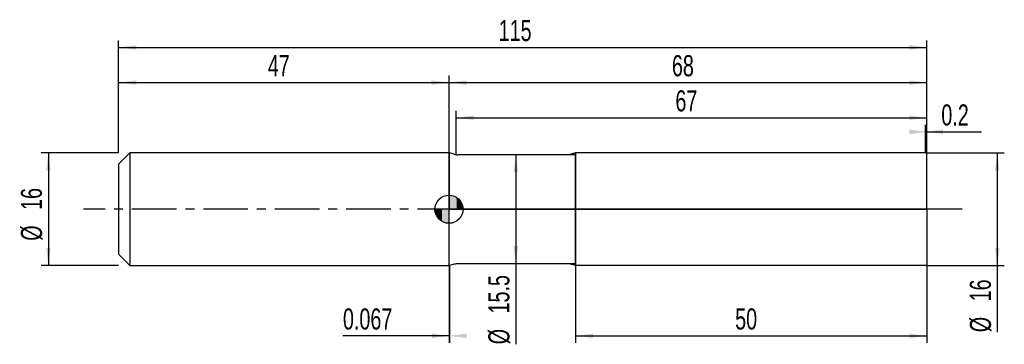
# Model space of a CAD drawing. Extents: x -14 to 126, y -19 to 27.
import ezdxf
from ezdxf.enums import TextEntityAlignment as Align

# ---------------------------------------------------------------- set-up
doc = ezdxf.new("R2010")
doc.units = 0
doc.linetypes.add('CENTER', pattern=[10.16, 6.35, -1.27, 1.27, -1.27])
doc.layers.get('0').update_dxf_attribs({"linetype": 'CONTINUOUS'})
for name, color, linetype in [('1', 4, 'CONTINUOUS'), ('2', 7, 'CONTINUOUS'), ('4', 2, 'CENTER'), ('CUT', 1, 'CONTINUOUS'), ('NOCUT', 7, 'CONTINUOUS'), ('SK1', 4, 'CONTINUOUS'), ('SK2', 7, 'CONTINUOUS'), ('SK4', 2, 'CENTER')]:
    doc.layers.add(name, color=color, linetype=linetype)
doc.dimstyles.new('SLDDIMSTYLE0', dxfattribs={"dimtxt": 3, "dimasz": 2.5, "dimexe": 0, "dimexo": 0.0625, "dimgap": 0.75, "dimtad": 1, "dimrnd": 1e-09, "dimzin": 12, "dimsah": 1, "dimcen": 0.09, "dimazin": 3, "dimtfac": 1, "dimtofl": 0, "dimtmove": 0, "dimatfit": 3})
doc.dimstyles.new('SLDDIMSTYLE1', dxfattribs={"dimtxt": 3, "dimasz": 2.5, "dimexe": 0, "dimexo": 0.0625, "dimgap": 0.75, "dimtad": 1, "dimrnd": 1e-09, "dimsah": 1, "dimcen": 0.09, "dimazin": 3, "dimtfac": 1, "dimtofl": 0, "dimtmove": 0, "dimatfit": 3})
doc.dimstyles.new('SLDDIMSTYLE2', dxfattribs={"dimtxt": 3, "dimasz": 2.5, "dimexe": 0, "dimexo": 0.0625, "dimgap": 0.75, "dimtad": 1, "dimrnd": 1e-09, "dimzin": 12, "dimsah": 1, "dimcen": 0.09, "dimazin": 3, "dimtfac": 1, "dimtmove": 0, "dimatfit": 3})

# ---------------------------------------------------------------- blocks, each defined once
blk = doc.blocks.new('_D')
at = {"layer": '2'}
for p, q in [((65, -8), (65, -19)), ((115, -8), (115, -19)), ((65, -18), (115, -18))]:
    blk.add_line(p, q, dxfattribs=at)
for points in [[(65, -18), (67.5, -18.31), (67.5, -17.69)], [(115, -18), (112.5, -17.69), (112.5, -18.31)]]:
    blk.add_solid(points, dxfattribs=at)
at = {"layer": '2', "width": 0.7}
blk.add_text('50', height=3, dxfattribs=at).set_placement((87.71, -18), align=Align.BOTTOM_LEFT)
blk = doc.blocks.new('_D_1')
at = {"layer": '2'}
for p, q in [((115, 8), (126, 8)), ((125, 8), (125, -8)), ((115, -8), (126, -8)), ((125, -8), (125, -17.48))]:
    blk.add_line(p, q, dxfattribs=at)
for points in [[(125, 8), (124.69, 5.5), (125.31, 5.5)], [(125, -8), (125.31, -5.5), (124.69, -5.5)]]:
    blk.add_solid(points, dxfattribs=at)
at = {"layer": '2', "width": 0.7}
for s, p in [('16', (124.99, -13.1)), ('%%c', (125, -17.48))]:
    blk.add_text(s, height=3, rotation=90, dxfattribs=at).set_placement(p, align=Align.BOTTOM_LEFT)
blk = doc.blocks.new('_D_2')
at = {"layer": '2'}
for p, q in [((47, -8), (47, -19)), ((47.07, -8), (47.07, -19)), ((47, -18), (31.91, -18)), ((47.07, -18), (47, -18))]:
    blk.add_line(p, q, dxfattribs=at)
for points in [[(47.07, -18), (44.57, -17.69), (44.57, -18.31)], [(47, -18), (49.5, -18.31), (49.5, -17.69)]]:
    blk.add_solid(points, dxfattribs=at)
at = {"layer": '2', "width": 0.7}
blk.add_text('0.067', height=3, dxfattribs=at).set_placement((31.91, -18), align=Align.BOTTOM_LEFT)
blk = doc.blocks.new('_D_3')
at = {"layer": '2'}
for p, q in [((48, 7.75), (48, 14)), ((48, 13), (115, 13)), ((115, 7.75), (115, 14))]:
    blk.add_line(p, q, dxfattribs=at)
for points in [[(48, 13), (50.5, 12.69), (50.5, 13.31)], [(115, 13), (112.5, 13.31), (112.5, 12.69)]]:
    blk.add_solid(points, dxfattribs=at)
at = {"layer": '2', "width": 0.7}
blk.add_text('67', height=3, dxfattribs=at).set_placement((79.21, 13), align=Align.BOTTOM_LEFT)
blk = doc.blocks.new('_D_4')
at = {"layer": '2'}
for p, q in [((65, 7.75), (55.5, 7.75)), ((56.5, 7.75), (56.5, -7.75)), ((65, -7.75), (55.5, -7.75)), ((56.5, -7.75), (56.5, -19.2))]:
    blk.add_line(p, q, dxfattribs=at)
for points in [[(56.5, 7.75), (56.19, 5.25), (56.81, 5.25)], [(56.5, -7.75), (56.81, -5.25), (56.19, -5.25)]]:
    blk.add_solid(points, dxfattribs=at)
at = {"layer": '2', "width": 0.7}
for s, p in [('15.5', (56.49, -14.82)), ('%%c', (56.5, -19.2))]:
    blk.add_text(s, height=3, rotation=90, dxfattribs=at).set_placement(p, align=Align.BOTTOM_LEFT)
blk = doc.blocks.new('_D_5')
at = {"layer": '2'}
for p, q in [((114.8, 8), (114.8, 12)), ((115, 8), (115, 12)), ((114.8, 11), (115, 11)), ((115, 11), (122.76, 11))]:
    blk.add_line(p, q, dxfattribs=at)
for points in [[(115, 11), (112.5, 11.31), (112.5, 10.69)], [(114.8, 11), (117.3, 10.69), (117.3, 11.31)]]:
    blk.add_solid(points, dxfattribs=at)
at = {"layer": '2', "width": 0.7}
blk.add_text('0.2', height=3, dxfattribs=at).set_placement((117.04, 11), align=Align.BOTTOM_LEFT)
blk = doc.blocks.new('_D_6')
at = {"layer": 'SK2'}
for p, q in [((0, 8), (0, 24)), ((115, 8), (115, 24)), ((0, 23), (115, 23))]:
    blk.add_line(p, q, dxfattribs=at)
for points in [[(0, 23), (2.5, 22.69), (2.5, 23.31)], [(115, 23), (112.5, 23.31), (112.5, 22.69)]]:
    blk.add_solid(points, dxfattribs=at)
at = {"layer": 'SK2', "width": 0.7}
blk.add_text('115', height=3, dxfattribs=at).set_placement((54.06, 23), align=Align.BOTTOM_LEFT)
blk = doc.blocks.new('_D_7')
at = {"layer": 'SK2'}
for p, q in [((0, 8), (0, 19)), ((47, 8), (47, 19)), ((0, 18), (47, 18))]:
    blk.add_line(p, q, dxfattribs=at)
for points in [[(0, 18), (2.5, 17.69), (2.5, 18.31)], [(47, 18), (44.5, 18.31), (44.5, 17.69)]]:
    blk.add_solid(points, dxfattribs=at)
at = {"layer": 'SK2', "width": 0.7}
blk.add_text('47', height=3, dxfattribs=at).set_placement((21.21, 18), align=Align.BOTTOM_LEFT)
blk = doc.blocks.new('_D_8')
at = {"layer": 'SK2'}
for p, q in [((47, 0), (47, 19)), ((115, 0), (115, 19)), ((47, 18), (115, 18))]:
    blk.add_line(p, q, dxfattribs=at)
for points in [[(47, 18), (49.5, 17.69), (49.5, 18.31)], [(115, 18), (112.5, 18.31), (112.5, 17.69)]]:
    blk.add_solid(points, dxfattribs=at)
at = {"layer": 'SK2', "width": 0.7}
blk.add_text('68', height=3, dxfattribs=at).set_placement((78.71, 18), align=Align.BOTTOM_LEFT)
blk = doc.blocks.new('_D_9')
at = {"layer": 'SK2'}
for p, q in [((0, 8), (-11, 8)), ((-10, 8), (-10, -8)), ((0, -8), (-11, -8))]:
    blk.add_line(p, q, dxfattribs=at)
for points in [[(-10, 8), (-10.31, 5.5), (-9.69, 5.5)], [(-10, -8), (-9.69, -5.5), (-10.31, -5.5)]]:
    blk.add_solid(points, dxfattribs=at)
at = {"layer": 'SK2', "width": 0.7}
for s, p in [('16', (-10.01, -0.1)), ('%%c', (-10, -4.48))]:
    blk.add_text(s, height=3, rotation=90, dxfattribs=at).set_placement(p, align=Align.BOTTOM_LEFT)
blk = doc.blocks.new('*U12')
at = {"color": 0, "linetype": 'CONTINUOUS'}
for points in [[(0, 0), (0, 2), (0.39, 0)], [(0.39, 0), (0, 2), (0.39, 1.96)], [(0.39, 0), (0.39, 1.96), (0.77, 0)], [(0.77, 0), (0.39, 1.96), (0.77, 1.85)], [(0.77, 0), (0.77, 1.85), (1.11, 0)], [(1.11, 0), (0.77, 1.85), (1.11, 1.66)], [(1.11, 0), (1.11, 1.66), (1.41, 0)], [(1.41, 0), (1.11, 1.66), (1.41, 1.41)], [(1.41, 0), (1.41, 1.41), (1.66, 0)], [(1.66, 0), (1.41, 1.41), (1.66, 1.11)], [(1.66, 0), (1.66, 1.11), (1.85, 0)], [(1.85, 0), (1.66, 1.11), (1.85, 0.77)], [(1.85, 0), (1.85, 0.77), (1.96, 0)], [(1.96, 0), (1.85, 0.77), (1.96, 0.39)], [(1.96, 0), (1.96, 0.39), (2, 0)]]:
    blk.add_solid(points, dxfattribs=at)
blk = doc.blocks.new('*U13')
at = {"color": 0, "linetype": 'CONTINUOUS'}
for points in [[(-1.97, -0.35), (-2, 0), (-1.97, 0)], [(-1.97, -0.35), (-1.97, 0), (-1.88, -0.68)], [(-1.88, -0.68), (-1.97, 0), (-1.88, 0)], [(-1.88, -0.68), (-1.88, 0), (-1.73, -1)], [(-1.73, -1), (-1.88, 0), (-1.73, 0)], [(-1.73, -1), (-1.73, 0), (-1.53, -1.29)], [(-1.53, -1.29), (-1.73, 0), (-1.53, 0)], [(-1.53, -1.29), (-1.53, 0), (-1.29, -1.53)], [(-1.29, -1.53), (-1.53, 0), (-1.29, 0)], [(-1.29, -1.53), (-1.29, 0), (-1, -1.73)], [(-1, -1.73), (-1.29, 0), (-1, 0)], [(-1, -1.73), (-1, 0), (-0.68, -1.88)], [(-0.68, -1.88), (-1, 0), (-0.68, 0)], [(-0.68, -1.88), (-0.68, 0), (-0.35, -1.97)], [(-0.35, -1.97), (-0.68, 0), (-0.35, 0)], [(-0.35, -1.97), (-0.35, 0), (0, -2)], [(0, -2), (-0.35, 0), (0, 0)]]:
    blk.add_solid(points, dxfattribs=at)
blk = doc.blocks.new('SW_DOWELSYMBOL_0')
at = {"layer": 'SK1', "color": 0}
blk.add_circle((0, 0), 2, dxfattribs=at)
at = {"color": 0, "linetype": 'CONTINUOUS'}
for name in ['*U12', '*U13']:
    blk.add_blockref(name, (0, 0), dxfattribs=at)

msp = doc.modelspace()

# ---------------------------------------------------------------- linework, layer by layer
at = {"layer": '1'}
for p, q in [((47.067, 8), (47, 8)), ((47, 8), (47, 0)), ((47.746, 7.818), (47.067, 8)), ((64.067, 7.75), (48.263, 7.75)), ((65, 8), (64.067, 7.75)), ((115, 8), (65, 8)), ((65, 8), (65, 0)), ((65, 0), (65, 8)), ((115, 0), (115, 8)), ((47, -8), (47, 0)), ((65, -8), (65, 0)), ((65, 0), (65, -8)), ((115, 0), (115, -8)), ((47.067, -8), (47, -8)), ((47.746, -7.818), (47.067, -8)), ((64.067, -7.75), (48.263, -7.75)), ((65, -8), (64.067, -7.75)), ((115, -8), (65, -8))]:
    msp.add_line(p, q, dxfattribs=at)
for centre, start, end in [((48.263, 9.75), 255, 270), ((48.263, -9.75), 90, 105)]:
    msp.add_arc(centre, 2, start, end, dxfattribs=at)
at = {"layer": '4'}
msp.add_line((115, 0), (47, 0), dxfattribs=at)
at = {"layer": 'CUT'}
for p, q in [((115, 8), (65, 8)), ((65, 8), (65, 0)), ((115, 0), (115, 8)), ((65, 0), (115, 0))]:
    msp.add_line(p, q, dxfattribs=at)
at = {"layer": 'NOCUT'}
for p, q in [((47.067, 8), (47, 8)), ((47, 8), (47, 0)), ((47.746, 7.818), (47.067, 8)), ((64.067, 7.75), (48.263, 7.75)), ((65, 8), (64.067, 7.75)), ((65, 0), (65, 8)), ((47, 0), (65, 0))]:
    msp.add_line(p, q, dxfattribs=at)
msp.add_arc((48.263, 9.75), 2, 255, 270, dxfattribs=at)
at = {"layer": 'SK1'}
for p, q in [((1.6, 8), (0, 6.4)), ((47, 8), (1.6, 8)), ((1.6, 8), (1.6, -8)), ((0, 6.4), (0, 0)), ((0, 0), (0, -6.4)), ((0, -6.4), (1.6, -8)), ((1.6, -8), (47, -8))]:
    msp.add_line(p, q, dxfattribs=at)
msp.add_circle((47, 0), 2, dxfattribs=at)
at = {"layer": 'SK4'}
msp.add_line((120, 0), (-5, 0), dxfattribs=at)

# ---------------------------------------------------------------- block references
at = {"layer": 'SK1'}
msp.add_blockref('SW_DOWELSYMBOL_0', (47, 0), dxfattribs=at)

# ---------------------------------------------------------------- texts
at = {"layer": 'SK2', "width": 0.7}
msp.add_text('AP1', height=0.05, dxfattribs=at).set_placement((47, -0.018), align=Align.BOTTOM_LEFT)

# ---------------------------------------------------------------- dimensions: what is measured, and where the dimension line sits
at = {"layer": '2'}
for base, p1, p2, dimstyle, picture, middle in [((115, 13), (48, 7.75), (115, 7.75), 'SLDDIMSTYLE0', '_D_3', (81.5, 13)), ((115, 11), (114.8, 8), (115, 8), 'SLDDIMSTYLE1', '_D_5', (119.9, 11)), ((47, -18), (47.067, -8), (47, -8), 'SLDDIMSTYLE1', '_D_2', (37.067, -18)), ((115, -18), (65, -8), (115, -8), 'SLDDIMSTYLE0', '_D', (90, -18))]:
    dim = msp.add_linear_dim(base=base, p1=p1, p2=p2, dimstyle=dimstyle, dxfattribs=at)
    dim.commit()
    dim.dimension.update_dxf_attribs({"geometry": picture, "text_midpoint": middle, "dimtype": 160})
for base, p1, p2, picture, middle in [((56.5, -7.75), (65, 7.75), (65, -7.75), '_D_4', (56.5, -13)), ((125, -8), (115, 8), (115, -8), '_D_1', (125, -13))]:
    dim = msp.add_linear_dim(base=base, p1=p1, p2=p2, angle=90, text='%%c<>', dimstyle='SLDDIMSTYLE0', dxfattribs=at)
    dim.commit()
    dim.dimension.update_dxf_attribs({"geometry": picture, "text_midpoint": middle, "dimtype": 160})
at = {"layer": 'SK2'}
for base, p1, p2, picture, middle in [((115, 23), (0, 8), (115, 8), '_D_6', (57.5, 23)), ((47, 18), (0, 8), (47, 8), '_D_7', (23.5, 18)), ((115, 18), (47, 0), (115, 0), '_D_8', (81, 18))]:
    dim = msp.add_linear_dim(base=base, p1=p1, p2=p2, dimstyle='SLDDIMSTYLE0', dxfattribs=at)
    dim.commit()
    dim.dimension.update_dxf_attribs({"geometry": picture, "text_midpoint": middle, "dimtype": 160})
dim = msp.add_linear_dim(base=(-10, -8), p1=(0, 8), p2=(0, -8), angle=90, text='%%c<>', dimstyle='SLDDIMSTYLE2', dxfattribs=at)
dim.commit()
dim.dimension.update_dxf_attribs({"geometry": '_D_9', "text_midpoint": (-10, 0), "dimtype": 160})

doc.saveas('drawing.dxf')
